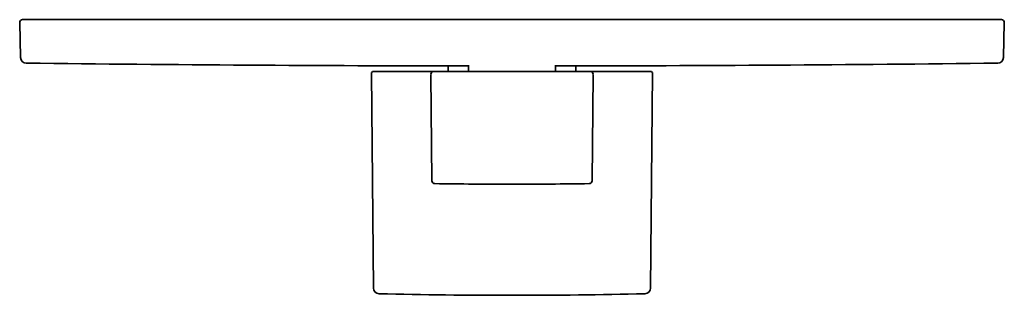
# Model space of a CAD drawing. Header units: millimetres. Extents: x 8 to 465, y 12 to 467.
# Tile 2 of 5: x 161 to 331, y 193 to 241. Entities that reach past the tile are written whole.
import ezdxf

# ---------------------------------------------------------------- set-up
doc = ezdxf.new("R2010")
doc.units = ezdxf.units.MM

msp = doc.modelspace()

# ---------------------------------------------------------------- linework, layer by layer
at = {"color": 7, "linetype": 'Continuous', "lineweight": 35}
for p, q in [((161.01, 240.08), (161.17, 234.06)), ((330.83, 234.06), (330.99, 240.08)), ((221.75, 231.32), (222.08, 194.19)), ((232.37, 231.63), (222.05, 231.63)), ((235, 232.6), (235, 231.65)), ((238.5, 232.7), (238.5, 231.65)), ((253.5, 231.65), (253.5, 232.7)), ((257, 231.65), (257, 232.6)), ((269.95, 231.63), (259.63, 231.63)), ((269.92, 194.19), (270.25, 231.32)), ((232.01, 231.14), (232.17, 212.73)), ((259.83, 212.73), (259.99, 231.14))]:
    msp.add_line(p, q, dxfattribs=at)
for centre, radius, start, end in [((161.51, 240.1), 0.5, 90, 181.5), ((330.49, 240.1), 0.5, 358.5, 90), ((162.17, 234.08), 1, 181.5, 269.3341), ((246, 7446.72), 7214.13, 269.334108, 269.940434), ((246, 7446.72), 7214.13, 270.059566, 270.665892), ((329.83, 234.08), 1, 270.6659, 358.5), ((222.05, 231.33), 0.3, 90, 180.5), ((232.51, 231.15), 0.5, 90, 180.5004), ((259.49, 231.15), 0.5, 359.4996, 90), ((269.95, 231.33), 0.3, 359.5, 90), ((232.67, 212.74), 0.5, 180.5, 269.2358), ((259.33, 212.74), 0.5, 270.7642, 359.5), ((246, 1212.15), 1000, 269.23581, 270), ((246, 1212.15), 1000, 270, 270.76419), ((223.08, 194.2), 1, 180.5, 268.6207), ((268.92, 194.2), 1, 271.3793, 359.5), ((246, 1146.28), 953.35, 268.62074, 271.37926)]:
    msp.add_arc(centre, radius, start, end, dxfattribs=at)
for points, knots in [([(330.49, 240.6), (330.49, 240.6), (330.49, 240.6), (330.48, 240.6), (330.47, 240.6), (330.45, 240.6), (330.42, 240.6), (330.39, 240.6), (330.35, 240.6), (330.29, 240.6), (330.24, 240.6), (330.17, 240.6), (330.1, 240.6), (330.02, 240.6), (329.92, 240.6), (329.82, 240.6), (329.71, 240.6), (329.6, 240.6), (329.47, 240.6), (329.34, 240.6), (329.2, 240.6), (329.05, 240.6), (328.89, 240.6), (328.72, 240.6), (328.55, 240.6), (328.37, 240.6), (328.2, 240.6), (328.03, 240.6), (327.88, 240.6), (327.76, 240.6), (327.67, 240.6), (327.58, 240.6), (327.49, 240.6), (327.36, 240.6), (327.19, 240.6), (326.97, 240.6), (326.74, 240.6), (326.5, 240.6), (326.26, 240.6), (326.01, 240.6), (325.76, 240.6), (325.5, 240.6), (325.25, 240.6), (325.01, 240.6), (324.75, 240.6), (324.5, 240.6), (324.23, 240.6), (323.97, 240.6), (323.68, 240.6), (323.38, 240.6), (323.05, 240.6), (322.72, 240.6), (322.38, 240.6), (322.03, 240.6), (321.69, 240.6), (321.36, 240.6), (321.03, 240.6), (320.78, 240.6), (320.59, 240.6), (320.48, 240.6), (320.37, 240.6), (320.25, 240.6), (320.14, 240.6), (320.02, 240.6), (319.81, 240.6), (319.49, 240.6), (319.07, 240.6), (318.63, 240.6), (318.19, 240.6), (317.74, 240.6), (317.29, 240.6), (316.88, 240.6), (316.5, 240.6), (316.18, 240.6), (315.85, 240.6), (315.52, 240.6), (315.18, 240.6), (314.85, 240.6), (314.51, 240.6), (314.14, 240.6), (313.73, 240.6), (313.27, 240.6), (312.81, 240.6), (312.34, 240.6), (311.87, 240.6), (311.42, 240.6), (310.97, 240.6), (310.54, 240.6), (310.07, 240.6), (309.7, 240.6), (309.46, 240.6), (309.38, 240.6), (309.31, 240.6), (309.23, 240.6), (309.15, 240.6), (308.93, 240.6), (308.54, 240.6), (308.01, 240.6), (307.47, 240.6), (306.92, 240.6), (306.36, 240.6), (305.81, 240.6), (305.24, 240.6), (304.66, 240.6), (304.07, 240.6), (303.6, 240.6), (303.27, 240.6), (303.07, 240.6), (302.87, 240.6), (302.67, 240.6), (302.47, 240.6), (302.28, 240.6), (301.94, 240.6), (301.45, 240.6), (300.82, 240.6), (300.18, 240.6), (299.53, 240.6), (298.94, 240.6), (298.4, 240.6), (297.92, 240.6), (297.38, 240.6), (296.98, 240.6), (296.7, 240.6), (296.62, 240.6), (296.53, 240.6), (296.45, 240.6), (296.36, 240.6), (296.09, 240.6), (295.62, 240.6), (294.96, 240.6), (294.3, 240.6), (293.63, 240.6), (292.96, 240.6), (292.28, 240.6), (291.63, 240.6), (291, 240.6), (290.56, 240.6), (290.27, 240.6), (290.14, 240.6), (290.01, 240.6), (289.87, 240.6), (289.74, 240.6), (289.6, 240.6), (289.34, 240.6), (288.94, 240.6), (288.4, 240.6), (287.79, 240.6), (287.12, 240.6), (286.38, 240.6), (285.63, 240.6), (284.88, 240.6), (284.28, 240.6), (283.84, 240.6), (283.56, 240.6), (283.28, 240.6), (283, 240.6), (282.73, 240.6), (282.34, 240.6), (281.83, 240.6), (281.17, 240.6), (280.47, 240.6), (279.73, 240.6), (278.99, 240.6), (278.25, 240.6), (277.67, 240.6), (277.27, 240.6), (277.03, 240.6), (276.8, 240.6), (276.56, 240.6), (276.32, 240.6), (276.09, 240.6), (275.73, 240.6), (275.25, 240.6), (274.6, 240.6), (273.92, 240.6), (273.22, 240.6), (272.51, 240.6), (271.83, 240.6), (271.17, 240.6), (270.57, 240.6), (270.15, 240.6), (269.93, 240.6), (269.86, 240.6), (269.8, 240.6), (269.74, 240.6), (269.68, 240.6), (269.61, 240.6), (269.33, 240.6), (268.84, 240.6), (268.12, 240.6), (267.41, 240.6), (266.69, 240.6), (265.97, 240.6), (265.21, 240.6), (264.4, 240.6), (263.55, 240.6), (262.7, 240.6), (261.84, 240.6), (260.99, 240.6), (260.13, 240.6), (259.27, 240.6), (258.63, 240.6), (258.21, 240.6), (258.02, 240.6), (257.83, 240.6), (257.64, 240.6), (257.45, 240.6), (257.27, 240.6), (257.09, 240.6), (256.79, 240.6), (256.38, 240.6), (255.77, 240.6), (255.07, 240.6), (254.28, 240.6), (253.49, 240.6), (252.71, 240.6), (251.92, 240.6), (251.13, 240.6), (250.32, 240.6), (249.48, 240.6), (248.61, 240.6), (247.74, 240.6), (246.87, 240.6), (246.03, 240.6), (245.21, 240.6), (244.42, 240.6), (243.63, 240.6), (242.85, 240.6), (242.06, 240.6), (241.29, 240.6), (240.51, 240.6), (239.74, 240.6), (238.97, 240.6), (238.2, 240.6), (237.43, 240.6), (236.66, 240.6), (236.09, 240.6), (235.72, 240.6), (235.55, 240.6), (235.38, 240.6), (235.21, 240.6), (235.04, 240.6), (234.87, 240.6), (234.69, 240.6), (234.37, 240.6), (233.9, 240.6), (233.25, 240.6), (232.54, 240.6), (231.77, 240.6), (231, 240.6), (230.24, 240.6), (229.47, 240.6), (228.71, 240.6), (227.95, 240.6), (227.22, 240.6), (226.52, 240.6), (225.86, 240.6), (225.19, 240.6), (224.55, 240.6), (223.94, 240.6), (223.39, 240.6), (223, 240.6), (222.79, 240.6), (222.74, 240.6), (222.68, 240.6), (222.62, 240.6), (222.56, 240.6), (222.51, 240.6), (222.21, 240.6), (221.67, 240.6), (220.9, 240.6), (220.13, 240.6), (219.37, 240.6), (218.6, 240.6), (217.9, 240.6), (217.28, 240.6), (216.86, 240.6), (216.59, 240.6), (216.47, 240.6), (216.34, 240.6), (216.21, 240.6), (216.09, 240.6), (215.96, 240.6), (215.6, 240.6), (215.01, 240.6), (214.21, 240.6), (213.44, 240.6), (212.7, 240.6), (211.96, 240.6), (211.23, 240.6), (210.65, 240.6), (210.23, 240.6), (209.96, 240.6), (209.69, 240.6), (209.43, 240.6), (209.15, 240.6), (208.75, 240.6), (208.22, 240.6), (207.53, 240.6), (206.81, 240.6), (206.06, 240.6), (205.31, 240.6), (204.57, 240.6), (204, 240.6), (203.6, 240.6), (203.37, 240.6), (203.14, 240.6), (202.91, 240.6), (202.68, 240.6), (202.45, 240.6), (202.07, 240.6), (201.55, 240.6), (200.87, 240.6), (200.16, 240.6), (199.42, 240.6), (198.69, 240.6), (198, 240.6), (197.33, 240.6), (196.73, 240.6), (196.31, 240.6), (196.08, 240.6), (196.01, 240.6), (195.94, 240.6), (195.87, 240.6), (195.79, 240.6), (195.54, 240.6), (195.11, 240.6), (194.51, 240.6), (193.91, 240.6), (193.31, 240.6), (192.72, 240.6), (192.13, 240.6), (191.54, 240.6), (190.95, 240.6), (190.36, 240.6), (189.9, 240.6), (189.58, 240.6), (189.38, 240.6), (189.18, 240.6), (188.98, 240.6), (188.78, 240.6), (188.58, 240.6), (188.23, 240.6), (187.74, 240.6), (187.11, 240.6), (186.49, 240.6), (185.87, 240.6), (185.31, 240.6), (184.82, 240.6), (184.38, 240.6), (183.89, 240.6), (183.53, 240.6), (183.29, 240.6), (183.22, 240.6), (183.15, 240.6), (183.07, 240.6), (183, 240.6), (182.77, 240.6), (182.38, 240.6), (181.84, 240.6), (181.3, 240.6), (180.77, 240.6), (180.25, 240.6), (179.73, 240.6), (179.22, 240.6), (178.71, 240.6), (178.2, 240.6), (177.81, 240.6), (177.53, 240.6), (177.36, 240.6), (177.19, 240.6), (177.03, 240.6), (176.86, 240.6), (176.69, 240.6), (176.42, 240.6), (176.07, 240.6), (175.64, 240.6), (175.21, 240.6), (174.78, 240.6), (174.36, 240.6), (173.97, 240.6), (173.59, 240.6), (173.24, 240.6), (172.97, 240.6), (172.78, 240.6), (172.66, 240.6), (172.55, 240.6), (172.43, 240.6), (172.32, 240.6), (172.21, 240.6), (171.99, 240.6), (171.67, 240.6), (171.26, 240.6), (170.85, 240.6), (170.45, 240.6), (170.06, 240.6), (169.68, 240.6), (169.34, 240.6), (169.02, 240.6), (168.74, 240.6), (168.46, 240.6), (168.19, 240.6), (167.92, 240.6), (167.66, 240.6), (167.38, 240.6), (167.1, 240.6), (166.81, 240.6), (166.53, 240.6), (166.25, 240.6), (165.98, 240.6), (165.73, 240.6), (165.5, 240.6), (165.28, 240.6), (165.11, 240.6), (164.98, 240.6), (164.88, 240.6), (164.79, 240.6), (164.69, 240.6), (164.56, 240.6), (164.39, 240.6), (164.19, 240.6), (163.99, 240.6), (163.8, 240.6), (163.62, 240.6), (163.45, 240.6), (163.28, 240.6), (163.12, 240.6), (162.97, 240.6), (162.82, 240.6), (162.67, 240.6), (162.54, 240.6), (162.41, 240.6), (162.29, 240.6), (162.18, 240.6), (162.08, 240.6), (161.99, 240.6), (161.9, 240.6), (161.83, 240.6), (161.76, 240.6), (161.7, 240.6), (161.65, 240.6), (161.61, 240.6), (161.58, 240.6), (161.55, 240.6), (161.53, 240.6), (161.52, 240.6), (161.51, 240.6), (161.51, 240.6), (161.51, 240.6)], [0, 0, 0, 0, 0.000456, 0.003444, 0.006434, 0.009424, 0.012452, 0.015478, 0.018502, 0.021526, 0.024549, 0.027572, 0.030595, 0.033618, 0.036786, 0.039954, 0.043124, 0.046295, 0.049457, 0.052604, 0.05575, 0.058895, 0.06204, 0.065184, 0.068327, 0.071471, 0.074238, 0.077006, 0.079774, 0.08108, 0.082385, 0.083691, 0.084998, 0.086304, 0.089266, 0.092227, 0.095186, 0.098145, 0.101103, 0.104061, 0.107018, 0.109976, 0.112633, 0.11529, 0.117948, 0.120607, 0.123267, 0.125887, 0.12849, 0.131525, 0.13456, 0.137594, 0.140627, 0.14366, 0.146694, 0.149363, 0.152034, 0.154705, 0.155604, 0.156504, 0.157404, 0.158304, 0.159204, 0.160104, 0.161005, 0.164227, 0.167448, 0.170668, 0.173887, 0.177106, 0.180324, 0.183543, 0.185756, 0.18797, 0.190184, 0.192399, 0.194614, 0.19683, 0.198976, 0.201117, 0.203972, 0.206826, 0.209679, 0.212532, 0.215385, 0.218238, 0.220749, 0.22326, 0.225772, 0.229089, 0.229523, 0.229958, 0.230392, 0.230827, 0.231262, 0.231696, 0.234693, 0.237688, 0.240683, 0.243676, 0.24667, 0.249663, 0.252657, 0.255731, 0.258805, 0.261881, 0.262917, 0.263953, 0.264989, 0.265987, 0.266979, 0.26797, 0.268962, 0.272116, 0.275269, 0.278421, 0.281574, 0.284726, 0.287038, 0.289351, 0.291664, 0.294718, 0.295118, 0.295518, 0.295918, 0.296318, 0.296718, 0.297118, 0.300181, 0.303243, 0.306305, 0.309366, 0.312426, 0.315487, 0.318548, 0.321188, 0.323829, 0.324422, 0.325016, 0.325609, 0.326202, 0.326795, 0.327388, 0.327964, 0.330312, 0.332659, 0.335006, 0.338206, 0.341405, 0.344605, 0.347805, 0.351005, 0.352179, 0.353353, 0.354527, 0.355701, 0.356862, 0.357975, 0.360597, 0.363218, 0.366251, 0.369283, 0.372315, 0.375347, 0.37838, 0.379333, 0.380287, 0.381241, 0.382194, 0.383148, 0.384102, 0.385003, 0.387482, 0.389961, 0.392777, 0.395593, 0.398409, 0.401225, 0.403704, 0.406183, 0.408365, 0.40861, 0.408855, 0.4091, 0.409345, 0.40959, 0.409835, 0.41008, 0.412873, 0.415664, 0.418454, 0.421243, 0.424031, 0.426819, 0.430103, 0.433387, 0.436671, 0.439955, 0.44324, 0.446526, 0.449814, 0.453103, 0.453827, 0.454551, 0.455275, 0.455999, 0.456724, 0.457448, 0.458122, 0.458764, 0.460783, 0.462801, 0.465778, 0.468754, 0.471729, 0.474703, 0.477678, 0.480652, 0.483626, 0.486898, 0.490171, 0.493446, 0.496722, 0.5, 0.502973, 0.505944, 0.508915, 0.511884, 0.514852, 0.517767, 0.520682, 0.523596, 0.526511, 0.529427, 0.532343, 0.53526, 0.538178, 0.538821, 0.539463, 0.540105, 0.540748, 0.54139, 0.542033, 0.542726, 0.543451, 0.545726, 0.548001, 0.550937, 0.553871, 0.556805, 0.559738, 0.56267, 0.565602, 0.568534, 0.571467, 0.574048, 0.576629, 0.579211, 0.581794, 0.584068, 0.586343, 0.588346, 0.588571, 0.588796, 0.589021, 0.589246, 0.58947, 0.589695, 0.58992, 0.592963, 0.596004, 0.599045, 0.602086, 0.605127, 0.608168, 0.610417, 0.612666, 0.613171, 0.613676, 0.614181, 0.614686, 0.615191, 0.615696, 0.616218, 0.619555, 0.622892, 0.625924, 0.628956, 0.631988, 0.635021, 0.638054, 0.639166, 0.640279, 0.641391, 0.642504, 0.64363, 0.644804, 0.647571, 0.650337, 0.653537, 0.656736, 0.659936, 0.663136, 0.666336, 0.667342, 0.668348, 0.669354, 0.670361, 0.671367, 0.672374, 0.673433, 0.676345, 0.679256, 0.682563, 0.68587, 0.689176, 0.692483, 0.695394, 0.698305, 0.700868, 0.701203, 0.701539, 0.701875, 0.70221, 0.702546, 0.702882, 0.70575, 0.708618, 0.711485, 0.714351, 0.717217, 0.720082, 0.722948, 0.725891, 0.728835, 0.731779, 0.732771, 0.733763, 0.734755, 0.735785, 0.736821, 0.737857, 0.738893, 0.742187, 0.745481, 0.748774, 0.752067, 0.75536, 0.757775, 0.76019, 0.762606, 0.765796, 0.766214, 0.766632, 0.76705, 0.767468, 0.767886, 0.768304, 0.77142, 0.774534, 0.777647, 0.78076, 0.783872, 0.786985, 0.790097, 0.793293, 0.796489, 0.799687, 0.800764, 0.801842, 0.802919, 0.804029, 0.805143, 0.806257, 0.807371, 0.810323, 0.813274, 0.816225, 0.819176, 0.822126, 0.825076, 0.827673, 0.83027, 0.832868, 0.833743, 0.834618, 0.835493, 0.836369, 0.837244, 0.83812, 0.838995, 0.842309, 0.845621, 0.848931, 0.852241, 0.85555, 0.858859, 0.862168, 0.864769, 0.86737, 0.869972, 0.872574, 0.875178, 0.877821, 0.88048, 0.883581, 0.886681, 0.88978, 0.892879, 0.895978, 0.899076, 0.901804, 0.904532, 0.90726, 0.908547, 0.909834, 0.911121, 0.912408, 0.913696, 0.916701, 0.919705, 0.922708, 0.925709, 0.928711, 0.931712, 0.934712, 0.937714, 0.940858, 0.944003, 0.94715, 0.950298, 0.953457, 0.956628, 0.959797, 0.962966, 0.966133, 0.9693, 0.972467, 0.975634, 0.97862, 0.981607, 0.984595, 0.987585, 0.990576, 0.993603, 0.996629, 0.999654, 1, 1, 1, 1]), ([(245.6, 231.65), (245.5, 231.65), (245.3, 231.65), (244.99, 231.65), (244.68, 231.65), (244.38, 231.65), (244.11, 231.65), (243.88, 231.65), (243.68, 231.65), (243.48, 231.65), (243.28, 231.65), (243.08, 231.65), (242.84, 231.65), (242.56, 231.65), (242.24, 231.65), (241.93, 231.65), (241.62, 231.65), (241.31, 231.65), (241.01, 231.65), (240.74, 231.65), (240.51, 231.65), (240.31, 231.65), (240.12, 231.65), (239.92, 231.65), (239.73, 231.65), (239.54, 231.65), (239.33, 231.65), (239.1, 231.65), (238.84, 231.65), (238.59, 231.65), (238.36, 231.65), (238.14, 231.65), (237.93, 231.65), (237.72, 231.65), (237.52, 231.65), (237.32, 231.65), (237.12, 231.65), (236.9, 231.65), (236.68, 231.65), (236.46, 231.65), (236.25, 231.65), (236.04, 231.65), (235.83, 231.65), (235.63, 231.65), (235.44, 231.65), (235.25, 231.65), (235.07, 231.65), (234.9, 231.65), (234.73, 231.65), (234.57, 231.65), (234.43, 231.65), (234.3, 231.65), (234.18, 231.65), (234.06, 231.65), (233.94, 231.65), (233.83, 231.65), (233.71, 231.65), (233.59, 231.65), (233.48, 231.65), (233.39, 231.65), (233.32, 231.65), (233.27, 231.65), (233.22, 231.65), (233.17, 231.65), (233.12, 231.65), (233.07, 231.65), (233.01, 231.65), (232.95, 231.65), (232.89, 231.65), (232.83, 231.65), (232.78, 231.65), (232.73, 231.65), (232.69, 231.65), (232.65, 231.65), (232.61, 231.65), (232.57, 231.65), (232.55, 231.65), (232.53, 231.65), (232.51, 231.65), (232.51, 231.65), (232.51, 231.65), (232.51, 231.65)], [0, 0, 0, 0, 0.014801, 0.029579, 0.04434, 0.059093, 0.073845, 0.083508, 0.093175, 0.10285, 0.112535, 0.122496, 0.132759, 0.148445, 0.164111, 0.179765, 0.195418, 0.211078, 0.226755, 0.242457, 0.252871, 0.263271, 0.273659, 0.284037, 0.294409, 0.304776, 0.315143, 0.329399, 0.343665, 0.357947, 0.372253, 0.384656, 0.397039, 0.409405, 0.42176, 0.434109, 0.446454, 0.461007, 0.47557, 0.490151, 0.504756, 0.519637, 0.53449, 0.549323, 0.564142, 0.578957, 0.59351, 0.608073, 0.622654, 0.637259, 0.649408, 0.661537, 0.673651, 0.685754, 0.69785, 0.709945, 0.724201, 0.738467, 0.752749, 0.767055, 0.774376, 0.78169, 0.788998, 0.7963, 0.803597, 0.810891, 0.822348, 0.833801, 0.845255, 0.857532, 0.869818, 0.882118, 0.894286, 0.905916, 0.920729, 0.935524, 0.95031, 0.965094, 0.979884, 0.994688, 1, 1, 1, 1]), ([(246.4, 231.65), (246.31, 231.65), (246.13, 231.65), (245.87, 231.65), (245.69, 231.65), (245.6, 231.65)], [0, 0, 0, 0, 0.333355, 0.666645, 1, 1, 1, 1]), ([(259.49, 231.65), (259.49, 231.65), (259.49, 231.65), (259.49, 231.65), (259.47, 231.65), (259.45, 231.65), (259.43, 231.65), (259.4, 231.65), (259.38, 231.65), (259.35, 231.65), (259.32, 231.65), (259.29, 231.65), (259.24, 231.65), (259.18, 231.65), (259.11, 231.65), (259.03, 231.65), (258.94, 231.65), (258.85, 231.65), (258.74, 231.65), (258.64, 231.65), (258.55, 231.65), (258.47, 231.65), (258.39, 231.65), (258.3, 231.65), (258.21, 231.65), (258.12, 231.65), (258.01, 231.65), (257.89, 231.65), (257.74, 231.65), (257.59, 231.65), (257.44, 231.65), (257.3, 231.65), (257.16, 231.65), (257.01, 231.65), (256.86, 231.65), (256.7, 231.65), (256.54, 231.65), (256.35, 231.65), (256.16, 231.65), (255.96, 231.65), (255.75, 231.65), (255.53, 231.65), (255.31, 231.65), (255.08, 231.65), (254.85, 231.65), (254.62, 231.65), (254.38, 231.65), (254.15, 231.65), (253.9, 231.65), (253.67, 231.65), (253.44, 231.65), (253.23, 231.65), (253.02, 231.65), (252.8, 231.65), (252.58, 231.65), (252.35, 231.65), (252.1, 231.65), (251.83, 231.65), (251.56, 231.65), (251.34, 231.65), (251.15, 231.65), (251.01, 231.65), (250.87, 231.65), (250.73, 231.65), (250.58, 231.65), (250.41, 231.65), (250.22, 231.65), (249.99, 231.65), (249.77, 231.65), (249.56, 231.65), (249.35, 231.65), (249.14, 231.65), (248.94, 231.65), (248.73, 231.65), (248.5, 231.65), (248.23, 231.65), (247.93, 231.65), (247.62, 231.65), (247.32, 231.65), (247.01, 231.65), (246.7, 231.65), (246.5, 231.65), (246.4, 231.65)], [0, 0, 0, 0, 0.005291, 0.020071, 0.034833, 0.049587, 0.064338, 0.074, 0.083667, 0.093341, 0.103023, 0.112983, 0.123247, 0.138932, 0.154598, 0.170252, 0.185905, 0.201565, 0.217242, 0.232944, 0.243358, 0.253758, 0.264146, 0.274524, 0.284896, 0.295264, 0.30563, 0.319886, 0.334152, 0.348435, 0.36274, 0.375143, 0.387526, 0.399893, 0.412248, 0.424596, 0.436941, 0.451494, 0.466057, 0.480638, 0.495243, 0.510125, 0.524977, 0.53981, 0.554629, 0.569444, 0.583997, 0.59856, 0.613141, 0.627746, 0.639895, 0.652024, 0.664138, 0.676241, 0.688338, 0.700432, 0.714688, 0.728954, 0.743236, 0.757542, 0.764863, 0.772177, 0.779485, 0.786787, 0.794084, 0.801378, 0.812835, 0.824288, 0.835742, 0.845973, 0.856209, 0.866453, 0.876709, 0.886712, 0.896401, 0.911212, 0.926006, 0.940791, 0.955575, 0.970367, 0.985172, 1, 1, 1, 1])]:
    msp.add_open_spline(points, degree=3, knots=knots, dxfattribs=at)

doc.saveas('drawing.dxf')
